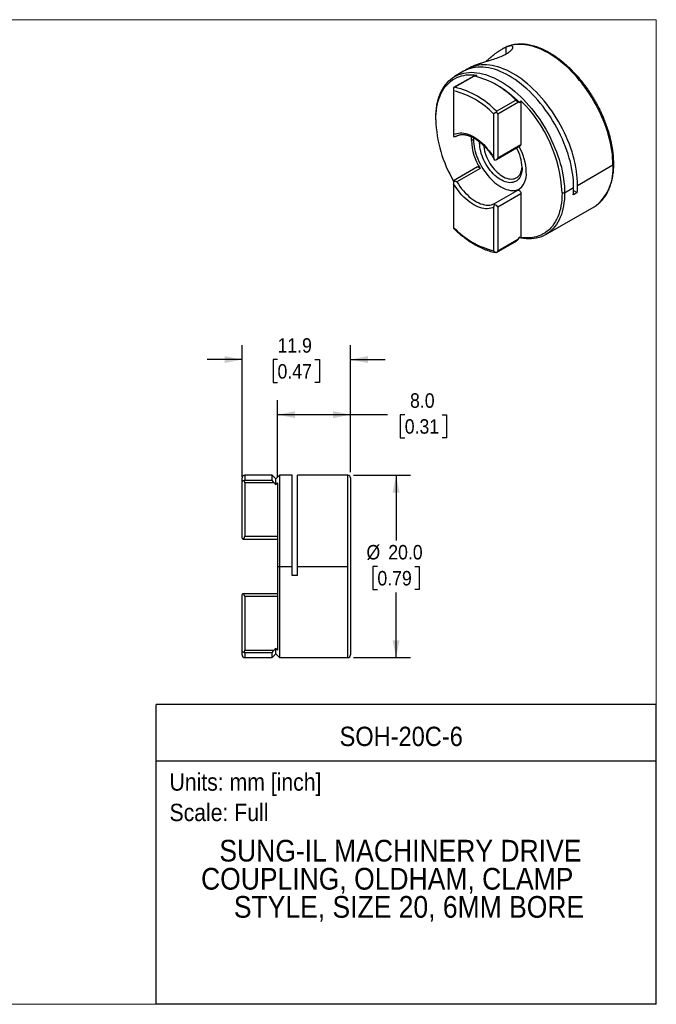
# Model space of a CAD drawing. Header units: millimetres. Extents: x 0 to 140, y 0 to 108.
# Tile 2 of 2: x 70 to 140, y 0 to 108. Entities that reach past the tile are written whole.
import ezdxf
from ezdxf.enums import TextEntityAlignment as Align

# ---------------------------------------------------------------- set-up
doc = ezdxf.new("R2010")
doc.units = ezdxf.units.MM
doc.header["$LTSCALE"] = 0.5
doc.linetypes.add('SLD-Solid', pattern=[0])
doc.layers.add('SLD-0', color=7, linetype='SLD-Solid', lineweight=25)
doc.layers.add('TEXT', color=140, linetype='SLD-Solid', lineweight=25)
doc.styles.add('SLDTEXTSTYLE0', font='GOTHIC.TTF', dxfattribs={"width": 0.913})
doc.dimstyles.new('SLDDIMSTYLE1', dxfattribs={"dimtxt": 1.5875, "dimasz": 1.905, "dimexe": 0, "dimexo": 0.0625, "dimgap": 0.396875, "dimtad": 0, "dimtih": 1, "dimtoh": 1, "dimdec": 1, "dimrnd": 1e-09, "dimzin": 4, "dimdsep": 46, "dimtxsty": 'SLDTEXTSTYLE0', "dimsah": 1, "dimcen": 0.09, "dimadec": 0, "dimazin": 1, "dimtfac": 1, "dimtdec": 1, "dimtofl": 0, "dimtmove": 0, "dimatfit": 3, "dimfxl": 0, "dimfrac": 2, "dimtolj": 1, "dimtzin": 12, "dimarcsym": 0})
doc.dimstyles.new('SLDDIMSTYLE2', dxfattribs={"dimtxt": 1.5875, "dimasz": 1.905, "dimexe": 0, "dimexo": 0.0625, "dimgap": 0.396875, "dimtad": 0, "dimtih": 1, "dimtoh": 1, "dimdec": 1, "dimrnd": 1e-09, "dimzin": 12, "dimdsep": 46, "dimtxsty": 'SLDTEXTSTYLE0', "dimsah": 1, "dimcen": 0.09, "dimadec": 0, "dimazin": 3, "dimtfac": 1, "dimtdec": 1, "dimtmove": 0, "dimatfit": 0, "dimfxl": 0, "dimfrac": 2, "dimtolj": 1, "dimtzin": 12, "dimarcsym": 0})

# ---------------------------------------------------------------- blocks, each defined once
blk = doc.blocks.new('SW_NOTE_0')
at = {"layer": 'TEXT', "color": 0, "insert": (0, 2.43), "char_height": 1.905, "attachment_point": 1, "style": 'SLDTEXTSTYLE0'}
blk.add_mtext('Scale: Full', dxfattribs=at)
blk = doc.blocks.new('SW_NOTE_0_1')
at = {"layer": 'TEXT', "color": 0, "insert": (0, 2.43), "char_height": 1.905, "attachment_point": 1, "style": 'SLDTEXTSTYLE0'}
blk.add_mtext('Units: mm [inch]', dxfattribs=at)
blk = doc.blocks.new('Block1')
at = {"layer": 'TEXT'}
for p, q in [((139.7, 32.88), (84.82, 32.88)), ((84.82, 0), (84.82, 32.88)), ((139.7, 0), (139.7, 32.88)), ((84.82, 26.7), (139.7, 26.7)), ((139.7, 0), (84.82, 0))]:
    blk.add_line(p, q, dxfattribs=at)
at = {"layer": 'TEXT', "color": 140}
for name, p in [('SW_NOTE_0_1', (86.29, 22.9)), ('SW_NOTE_0', (86.29, 19.56))]:
    blk.add_blockref(name, p, dxfattribs=at)
at = {"layer": 'TEXT', "color": 140, "style": 'SLDTEXTSTYLE0', "width": 0.913}
for tag, height, p in [('AUTOATTR0', 2.12, (104.95, 27.68)), ('AUTOATTR1_0', 2.38, (91.76, 14.94)), ('AUTOATTR1_1', 2.38, (89.75, 11.86)), ('AUTOATTR1_2', 2.38, (93.35, 8.78))]:
    blk.add_attdef(tag, text='', height=height, dxfattribs=at).set_placement(p, align=Align.BOTTOM_LEFT)
blk = doc.blocks.new('Block2')
at = {"color": 7, "linetype": 'SLD-Solid', "lineweight": 18}
for p, q in [((139.7, 107.95), (0, 107.95)), ((139.7, 0), (139.7, 107.95)), ((139.7, 0), (0, 0))]:
    blk.add_line(p, q, dxfattribs=at)
blk = doc.blocks.new('_D_1')
at = {"layer": 'SLD-0'}
for p, q in [((106.48, 58.01), (112.74, 58.01)), ((111.15, 58.01), (111.15, 50.85)), ((109.1, 48.01), (108.61, 48.01)), ((108.61, 48.01), (108.61, 45.49)), ((113.2, 48.01), (113.69, 48.01)), ((113.69, 48.01), (113.69, 45.49)), ((108.61, 45.49), (109.1, 45.49)), ((113.69, 45.49), (113.2, 45.49)), ((111.15, 38.01), (111.15, 45.16)), ((106.48, 38.01), (112.74, 38.01))]:
    blk.add_line(p, q, dxfattribs=at)
for points in [[(111.15, 58.01), (110.77, 56.1), (111.53, 56.1)], [(111.15, 38.01), (111.53, 39.91), (110.77, 39.91)]]:
    blk.add_solid(points, dxfattribs=at)
at = {"layer": 'SLD-0', "char_height": 1.587, "attachment_point": 1, "style": 'SLDTEXTSTYLE0'}
for s, insert in [('%%c', (107.9, 50.36)), ('20.0', (110.29, 50.36)), ('0.79', (109.1, 47.51))]:
    blk.add_mtext(s, dxfattribs=dict(at, insert=insert))
blk = doc.blocks.new('_D_2')
at = {"layer": 'SLD-0'}
for p, q in [((98.15, 57.82), (98.15, 66.24)), ((106.15, 58.34), (106.15, 66.24)), ((98.15, 64.65), (106.15, 64.65)), ((106.15, 64.65), (110.22, 64.65)), ((112.1, 64.64), (111.61, 64.64)), ((111.61, 64.64), (111.61, 62.12)), ((116.2, 64.64), (116.69, 64.64)), ((116.69, 64.64), (116.69, 62.12)), ((111.61, 62.12), (112.1, 62.12)), ((116.69, 62.12), (116.2, 62.12))]:
    blk.add_line(p, q, dxfattribs=at)
for points in [[(98.15, 64.65), (100.05, 64.27), (100.05, 65.03)], [(106.15, 64.65), (104.24, 65.03), (104.24, 64.27)]]:
    blk.add_solid(points, dxfattribs=at)
at = {"layer": 'SLD-0', "char_height": 1.587, "attachment_point": 1, "style": 'SLDTEXTSTYLE0'}
for s, insert in [('8.0', (112.68, 66.99)), ('0.31', (112.1, 64.15))]:
    blk.add_mtext(s, dxfattribs=dict(at, insert=insert))
blk = doc.blocks.new('_D_3')
at = {"layer": 'SLD-0'}
for p, q in [((94.25, 57.82), (94.25, 72.28)), ((106.15, 58.34), (106.15, 72.28)), ((94.25, 70.69), (90.44, 70.69)), ((98.14, 70.68), (97.66, 70.68)), ((97.66, 70.68), (97.66, 68.16)), ((102.25, 70.68), (102.73, 70.68)), ((102.73, 70.68), (102.73, 68.16)), ((106.15, 70.69), (109.96, 70.69)), ((97.66, 68.16), (98.14, 68.16)), ((102.73, 68.16), (102.25, 68.16))]:
    blk.add_line(p, q, dxfattribs=at)
for points in [[(94.25, 70.69), (92.34, 71.07), (92.34, 70.31)], [(106.15, 70.69), (108.05, 70.31), (108.05, 71.07)]]:
    blk.add_solid(points, dxfattribs=at)
at = {"layer": 'SLD-0', "char_height": 1.587, "attachment_point": 1, "style": 'SLDTEXTSTYLE0'}
for s, insert in [('11.9', (98.14, 73.03)), ('0.47', (98.14, 70.19))]:
    blk.add_mtext(s, dxfattribs=dict(at, insert=insert))

msp = doc.modelspace()

# ---------------------------------------------------------------- linework, layer by layer
for p, q in [((122.87, 104.78), (122.79, 104.73)), ((123.24, 104.21), (123.24, 104.95)), ((119.42, 102.78), (118.99, 102.53)), ((119.67, 101.77), (117.46, 100.5)), ((118.56, 102.29), (117.57, 101.71)), ((119.73, 101.77), (117.61, 100.55)), ((117.46, 100.5), (117.46, 100.5)), ((122.29, 100.73), (122.01, 100.89)), ((117.46, 100.15), (117.46, 95.36)), ((122.16, 97.92), (124.28, 99.14)), ((124.57, 98.91), (122.31, 97.6)), ((124.85, 99.07), (124.85, 94.27)), ((121.88, 92.8), (121.88, 97.6)), ((122.31, 97.6), (122.31, 92.8)), ((115.5, 96.97), (115.5, 97.14)), ((117.81, 95.21), (117.83, 95.22)), ((119.64, 95.01), (119.64, 94.83)), ((119.64, 94.83), (119.42, 94.71)), ((120.31, 94.44), (120.31, 94.56)), ((120.45, 94.44), (120.31, 94.44)), ((122.18, 92.63), (124.79, 94.14)), ((122.31, 92.8), (124.85, 94.27)), ((120.07, 91.81), (117.46, 90.3)), ((131.06, 89.79), (134.94, 92.03)), ((120.37, 91.64), (117.82, 90.17)), ((117.46, 89.96), (117.46, 85.16)), ((121.95, 87.79), (124.49, 89.26)), ((124.85, 88.87), (122.31, 87.4)), ((124.85, 88.87), (124.85, 84.08)), ((129.36, 88.97), (129.64, 88.97)), ((129.64, 88.97), (130.63, 89.54)), ((131.02, 88.99), (130.6, 88.75)), ((130.63, 89.22), (131.02, 88.99)), ((127.57, 84.39), (132.87, 87.45)), ((121.88, 82.61), (121.88, 87.4)), ((122.31, 87.4), (122.31, 82.61)), ((122.18, 82.43), (124.39, 83.71)), ((122.31, 82.61), (124.57, 83.91)), ((94.25, 57.19), (94.25, 57.71)), ((97.55, 58.01), (94.55, 58.01)), ((94.55, 58.01), (94.55, 57.47)), ((94.55, 57.47), (97.55, 57.47)), ((97.95, 57.61), (97.55, 58.01)), ((97.55, 57.47), (97.55, 58.01)), ((98.35, 58.01), (97.95, 57.61)), ((97.95, 56.97), (97.95, 57.61)), ((99.75, 58.01), (98.35, 58.01)), ((98.35, 58.01), (98.35, 48.01)), ((99.75, 48.01), (99.75, 58.01)), ((105.85, 58.01), (100.35, 58.01)), ((100.35, 48.01), (100.35, 58.01)), ((105.85, 48.01), (105.85, 58.01)), ((106.15, 57.71), (106.15, 38.31)), ((94.25, 51.31), (94.25, 57.19)), ((97.74, 57.19), (94.55, 57.19)), ((94.55, 57.19), (94.55, 51.31)), ((98.15, 57.19), (98.15, 48.01)), ((94.34, 51.02), (94.3, 51.02)), ((94.3, 51.02), (94.34, 51.02)), ((94.34, 51.01), (98.15, 51.01)), ((94.55, 51.31), (98.15, 51.31)), ((98.15, 48.01), (98.15, 38.82)), ((98.15, 48.01), (98.35, 48.01)), ((98.35, 48.01), (99.75, 48.01)), ((98.35, 48.01), (98.35, 38.01)), ((99.75, 47.01), (99.75, 48.01)), ((100.35, 47.01), (100.35, 48.01)), ((100.35, 48.01), (105.85, 48.01)), ((105.85, 38.01), (105.85, 48.01)), ((100.35, 47.01), (99.75, 47.01)), ((94.25, 38.82), (94.25, 44.7)), ((94.3, 44.99), (94.34, 45)), ((94.34, 45), (94.3, 44.99)), ((98.15, 45), (94.34, 45)), ((94.55, 44.7), (94.55, 38.82)), ((98.15, 44.7), (94.55, 44.7)), ((97.95, 38.41), (97.95, 39.04)), ((94.25, 38.31), (94.25, 38.82)), ((94.55, 38.82), (97.74, 38.82)), ((97.55, 38.54), (94.55, 38.54)), ((94.55, 38.54), (94.55, 38.01)), ((94.55, 38.01), (97.55, 38.01)), ((97.55, 38.01), (97.55, 38.54)), ((97.55, 38.01), (97.95, 38.41)), ((97.95, 38.41), (98.35, 38.01)), ((98.35, 38.01), (105.85, 38.01))]:
    msp.add_line(p, q)
at = {"flags": 128}
for points in [[(123.12, 104.91), (123.07, 104.88), (122.87, 104.78)], [(134.94, 92.03), (134.94, 92.42), (134.91, 92.81), (134.88, 93.2), (134.82, 93.61), (134.76, 94.02), (134.67, 94.43), (134.58, 94.85), (134.46, 95.27), (134.34, 95.69), (134.2, 96.12), (134.05, 96.54), (133.88, 96.96), (133.7, 97.38), (133.51, 97.8), (133.3, 98.21), (133.09, 98.62), (132.86, 99.03), (132.62, 99.43), (132.37, 99.82), (132.12, 100.2), (131.85, 100.57), (131.57, 100.94), (131.29, 101.29), (131, 101.63), (130.7, 101.97), (130.4, 102.28), (130.09, 102.59), (129.78, 102.88), (129.46, 103.16), (129.14, 103.42), (128.81, 103.67), (128.49, 103.89), (128.16, 104.11), (127.83, 104.3), (127.51, 104.48), (127.18, 104.64), (126.85, 104.78), (126.53, 104.91), (126.21, 105.01), (125.89, 105.1), (125.58, 105.16), (125.27, 105.21), (124.97, 105.24), (124.68, 105.24), (124.39, 105.23), (124.11, 105.2), (123.83, 105.15), (123.57, 105.08), (123.31, 104.99), (123.12, 104.91)], [(130.63, 89.54), (130.62, 89.92), (130.6, 90.31), (130.56, 90.71), (130.51, 91.11), (130.44, 91.52), (130.36, 91.93), (130.27, 92.35), (130.15, 92.77), (130.03, 93.19), (129.89, 93.61), (129.74, 94.03), (129.57, 94.45), (129.39, 94.87), (129.2, 95.29), (129, 95.7), (128.79, 96.11), (128.56, 96.51), (128.32, 96.91), (128.08, 97.3), (127.82, 97.68), (127.56, 98.05), (127.28, 98.42), (127, 98.77), (126.71, 99.12), (126.42, 99.45), (126.11, 99.76), (125.81, 100.07), (125.5, 100.36), (125.18, 100.64), (124.86, 100.9), (124.54, 101.15), (124.21, 101.38), (123.89, 101.59), (123.56, 101.79), (123.23, 101.97), (122.91, 102.13), (122.58, 102.28), (122.26, 102.4), (121.94, 102.51), (121.63, 102.6), (121.31, 102.66), (121.01, 102.71), (120.7, 102.74), (120.41, 102.75), (120.12, 102.74), (119.84, 102.72), (119.56, 102.67), (119.3, 102.6), (119.04, 102.51), (118.8, 102.41), (118.56, 102.29)], [(131.06, 89.79), (131.05, 90.17), (131.03, 90.56), (130.99, 90.96), (130.93, 91.36), (130.87, 91.77), (130.78, 92.19), (130.69, 92.61), (130.57, 93.03), (130.45, 93.45), (130.31, 93.87), (130.16, 94.29), (129.99, 94.72), (129.81, 95.14), (129.62, 95.55), (129.41, 95.97), (129.2, 96.38), (128.97, 96.78), (128.73, 97.18), (128.48, 97.57), (128.23, 97.95), (127.96, 98.33), (127.69, 98.69), (127.4, 99.05), (127.11, 99.39), (126.81, 99.72), (126.51, 100.04), (126.2, 100.34), (125.89, 100.64), (125.57, 100.91), (125.25, 101.17), (124.93, 101.42), (124.6, 101.65), (124.27, 101.86), (123.94, 102.06), (123.62, 102.24), (123.29, 102.4), (122.96, 102.54), (122.64, 102.66), (122.32, 102.77), (122, 102.85), (121.69, 102.92), (121.38, 102.96), (121.08, 102.99), (120.79, 103), (120.5, 102.99), (120.22, 102.95), (119.94, 102.9), (119.68, 102.83), (119.42, 102.74), (119.18, 102.63), (118.94, 102.51), (118.78, 102.4)], [(115.5, 97.14), (115.51, 97.51), (115.53, 97.87), (115.57, 98.22), (115.62, 98.57), (115.69, 98.9), (115.77, 99.21), (115.87, 99.52), (115.98, 99.81), (116.1, 100.09), (116.24, 100.35), (116.39, 100.59), (116.56, 100.82), (116.74, 101.04), (116.93, 101.23), (117.13, 101.41), (117.35, 101.57), (117.57, 101.71), (117.81, 101.84), (118.05, 101.94), (118.31, 102.03), (118.57, 102.1), (118.85, 102.14), (119.13, 102.17), (119.42, 102.18), (119.71, 102.17), (120.02, 102.14), (120.32, 102.09), (120.64, 102.02), (120.95, 101.94), (121.27, 101.83), (121.59, 101.7), (121.92, 101.56), (122.24, 101.4), (122.57, 101.22), (122.9, 101.02), (123.22, 100.81), (123.55, 100.58), (123.87, 100.33), (124.19, 100.07), (124.51, 99.79), (124.82, 99.5), (125.12, 99.19), (125.43, 98.87), (125.72, 98.54), (126.01, 98.2), (126.29, 97.85), (126.57, 97.48), (126.83, 97.11), (127.09, 96.73), (127.33, 96.34), (127.57, 95.94), (127.8, 95.54), (128.01, 95.13), (128.21, 94.72), (128.4, 94.3), (128.58, 93.88), (128.75, 93.46), (128.9, 93.04), (129.04, 92.62), (129.16, 92.2), (129.28, 91.78), (129.37, 91.36), (129.45, 90.95), (129.52, 90.54), (129.57, 90.14), (129.61, 89.74), (129.63, 89.35), (129.64, 88.97)], [(115.5, 96.97), (115.51, 97.34), (115.53, 97.7), (115.57, 98.05), (115.62, 98.39), (115.69, 98.71), (115.77, 99.03), (115.87, 99.33), (115.98, 99.62), (116.1, 99.89), (116.24, 100.15), (116.39, 100.39), (116.56, 100.61), (116.74, 100.82), (116.93, 101.01), (117.13, 101.19), (117.34, 101.34), (117.57, 101.48), (117.81, 101.6), (118.05, 101.7), (118.31, 101.78), (118.57, 101.85), (118.84, 101.89), (119.12, 101.91), (119.41, 101.92), (119.71, 101.9), (120.01, 101.87)], [(117.46, 95.36), (117.63, 95.43), (117.8, 95.48), (117.99, 95.52), (118.18, 95.53), (118.38, 95.53), (118.59, 95.5), (118.8, 95.46), (119.01, 95.4), (119.23, 95.32), (119.45, 95.21), (119.67, 95.1), (119.89, 94.96), (120.11, 94.81), (120.33, 94.64), (120.55, 94.45), (120.76, 94.25), (120.96, 94.04), (121.16, 93.81), (121.35, 93.57), (121.54, 93.33), (121.72, 93.07), (121.88, 92.8)], [(119.42, 94.71), (119.43, 94.96), (119.45, 95.11)], [(119.64, 94.83), (119.64, 94.58), (119.67, 94.32), (119.7, 94.05), (119.76, 93.78), (119.83, 93.51), (119.91, 93.23), (120, 92.95), (120.11, 92.68), (120.24, 92.4), (120.37, 92.13), (120.52, 91.87), (120.67, 91.61), (120.84, 91.36), (121.02, 91.11), (121.2, 90.88), (121.39, 90.66), (121.59, 90.45), (121.79, 90.25), (122, 90.07), (122.21, 89.91), (122.43, 89.76), (122.64, 89.62), (122.86, 89.51), (123.07, 89.41), (123.28, 89.33), (123.49, 89.28), (123.69, 89.24), (123.89, 89.22), (124.08, 89.22), (124.27, 89.24), (124.44, 89.28), (124.61, 89.34), (124.66, 89.36)], [(124.97, 91.75), (124.97, 91.53), (124.94, 91.33), (124.91, 91.14), (124.85, 90.96), (124.79, 90.8), (124.71, 90.65), (124.61, 90.52), (124.51, 90.4), (124.39, 90.3), (124.26, 90.22), (124.12, 90.16), (123.97, 90.11), (123.81, 90.09), (123.64, 90.08), (123.47, 90.1), (123.29, 90.13), (123.11, 90.18), (122.92, 90.26), (122.74, 90.35), (122.55, 90.46), (122.36, 90.58), (122.17, 90.72), (121.99, 90.88), (121.81, 91.05), (121.64, 91.24), (121.47, 91.43), (121.32, 91.64), (121.17, 91.86), (121.02, 92.08), (120.89, 92.32), (120.78, 92.55), (120.67, 92.79), (120.58, 93.04), (120.49, 93.28), (120.43, 93.52), (120.38, 93.76), (120.34, 93.99), (120.32, 94.22), (120.31, 94.44)], [(120.74, 94.17), (120.76, 94.01), (120.8, 93.78), (120.85, 93.56), (120.92, 93.32), (121, 93.09), (121.1, 92.86), (121.2, 92.63), (121.32, 92.41), (121.45, 92.19), (121.59, 91.98), (121.74, 91.77), (121.9, 91.58), (122.06, 91.4), (122.23, 91.23), (122.41, 91.08), (122.58, 90.94), (122.76, 90.82), (122.94, 90.72), (123.12, 90.63), (123.3, 90.56), (123.47, 90.52), (123.64, 90.49), (123.81, 90.48), (123.97, 90.49), (124.11, 90.52), (124.25, 90.57), (124.38, 90.64), (124.5, 90.73), (124.61, 90.83), (124.71, 90.95), (124.79, 91.09), (124.85, 91.25), (124.91, 91.41), (124.94, 91.6), (124.97, 91.79), (124.97, 91.87)], [(120.07, 91.81), (120.08, 91.81), (120.14, 91.82), (120.19, 91.8), (120.26, 91.77), (120.31, 91.71), (120.37, 91.64)], [(121.88, 87.4), (121.72, 87.33), (121.54, 87.28), (121.35, 87.24), (121.16, 87.23), (120.96, 87.23), (120.76, 87.26), (120.55, 87.3), (120.33, 87.36), (120.11, 87.45), (119.89, 87.55), (119.67, 87.66), (119.45, 87.8), (119.23, 87.95), (119.01, 88.12), (118.8, 88.31), (118.59, 88.51), (118.38, 88.72), (118.18, 88.95), (117.99, 89.19), (117.8, 89.43), (117.63, 89.69), (117.46, 89.96)], [(117.82, 90.17), (117.98, 89.91), (118.15, 89.66), (118.34, 89.42), (118.53, 89.19), (118.72, 88.97), (118.93, 88.77), (119.13, 88.58), (119.34, 88.4), (119.56, 88.24), (119.78, 88.1), (119.99, 87.97), (120.21, 87.87), (120.42, 87.78), (120.63, 87.71), (120.84, 87.66), (121.04, 87.63), (121.24, 87.62), (121.43, 87.63), (121.61, 87.67), (121.78, 87.72), (121.95, 87.79)], [(124.49, 89.26), (124.54, 89.27), (124.6, 89.26), (124.66, 89.23), (124.72, 89.17), (124.78, 89.11), (124.82, 89.03), (124.84, 88.95), (124.85, 88.87)], [(129.64, 88.97), (129.63, 88.6), (129.61, 88.24), (129.57, 87.88), (129.52, 87.54), (129.45, 87.21), (129.37, 86.89), (129.28, 86.59), (129.16, 86.3), (129.04, 86.02), (128.9, 85.76), (128.75, 85.51), (128.58, 85.28), (128.4, 85.07), (128.21, 84.88), (128.01, 84.7), (127.8, 84.54), (127.57, 84.39), (127.33, 84.27), (127.09, 84.16), (126.83, 84.08), (126.57, 84.01), (126.29, 83.96), (126.01, 83.93), (125.72, 83.92), (125.43, 83.94), (125.12, 83.97), (124.82, 84.01), (124.65, 84.05)], [(129.36, 88.97), (129.35, 88.6), (129.33, 88.24), (129.29, 87.89), (129.24, 87.56), (129.17, 87.23), (129.09, 86.92), (128.99, 86.61), (128.88, 86.33), (128.76, 86.06), (128.62, 85.8), (128.47, 85.56), (128.3, 85.33), (128.12, 85.12), (127.93, 84.93), (127.73, 84.76), (127.51, 84.6), (127.29, 84.46), (127.05, 84.34), (126.81, 84.24), (126.55, 84.16), (126.29, 84.1), (126.01, 84.05), (125.73, 84.03), (125.45, 84.03), (125.15, 84.04), (124.85, 84.08)], [(132.87, 87.45), (133.09, 87.59), (133.12, 87.61)]]:
    msp.add_lwpolyline(points, dxfattribs=at)
for centre, radius, start, end in [((117.54, 92.73), 9.3, 43.5798, 76.4255), ((115.42, 91.5), 9.3, 43.5798, 76.4255), ((116.46, 90.87), 11.46, 43.9389, 59.4163), ((115.34, 91.38), 9.02, 43.5798, 76.4255), ((114.09, 88.21), 15.29, 2.852, 45.253), ((129.57, 97.44), 14.08, 181.9159, 210.649), ((125.54, 94.91), 6.12, 181.8871, 212.2469), ((119.4, 91.05), 6.04, 1.8033, 29.8118), ((124.7, 94.26), 0.148, 304.9969, 6.3153), ((120.26, 91.59), 4.72, 1.9, 29.285), ((129.77, 91.58), 5.2, 310.1023, 4.9611), ((123.38, 91), 2.07, 302.5778, 6.5516), ((122.33, 89.78), 8.73, 354.8344, 0.067), ((121.9, 89.53), 8.73, 354.8344, 0.067), ((124, 91.38), 9.02, 223.5798, 256.4255), ((94.55, 57.71), 0.3, 90, 180), ((105.85, 57.71), 0.3, 0, 90), ((94.55, 38.31), 0.3, 180, 270), ((105.85, 38.31), 0.3, 270, 0)]:
    msp.add_arc(centre, radius, start, end)
for points, knots in [([(119.78, 102.95), (119.81, 102.97), (119.88, 102.99), (119.99, 103.03), (120.1, 103.07), (120.22, 103.11), (120.34, 103.15), (120.56, 103.22), (120.89, 103.32), (121.41, 103.48), (122.03, 103.68), (122.69, 103.93), (123.26, 104.21), (123.69, 104.51), (123.94, 104.77), (123.98, 104.96), (123.9, 105.06), (123.76, 105.08), (123.6, 105.07), (123.43, 105.03), (123.31, 104.98), (123.24, 104.95)], [0, 0, 0, 0, 0.022, 0.043518, 0.064563, 0.085144, 0.105272, 0.124958, 0.188513, 0.249881, 0.332866, 0.415551, 0.499403, 0.58336, 0.666146, 0.749233, 0.810739, 0.874445, 0.914438, 0.956262, 1, 1, 1, 1]), ([(123.24, 104.95), (123.21, 104.94), (123.15, 104.92), (123.06, 104.87), (122.96, 104.82), (122.85, 104.76), (122.74, 104.7), (122.62, 104.62), (122.51, 104.55), (122.42, 104.49), (122.35, 104.44), (122.26, 104.39), (122.17, 104.32), (122.06, 104.24), (121.93, 104.14), (121.83, 104.06), (121.76, 104.01), (121.73, 103.98), (121.7, 103.95), (121.67, 103.93), (121.6, 103.87), (121.49, 103.78), (121.34, 103.65), (121.19, 103.52), (121.08, 103.43), (121.01, 103.37), (120.99, 103.35)], [0, 0, 0, 0, 0.046203, 0.094468, 0.144806, 0.197225, 0.251734, 0.30834, 0.367049, 0.396862, 0.430102, 0.466769, 0.506864, 0.550387, 0.614685, 0.666611, 0.683917, 0.699243, 0.71259, 0.723956, 0.733343, 0.801794, 0.863103, 0.917279, 0.984221, 1, 1, 1, 1]), ([(133.13, 87.62), (133.15, 87.64), (133.25, 87.7), (133.41, 87.83), (133.6, 88.01), (133.79, 88.2), (133.96, 88.41), (134.12, 88.63), (134.26, 88.87), (134.4, 89.12), (134.52, 89.38), (134.63, 89.66), (134.73, 89.95), (134.81, 90.25), (134.89, 90.56), (134.94, 90.89), (134.99, 91.22), (135.02, 91.56), (135.03, 91.91), (135.03, 92.27), (135.02, 92.64), (135, 93.01), (134.96, 93.39), (134.91, 93.77), (134.84, 94.16), (134.76, 94.55), (134.67, 94.94), (134.57, 95.34), (134.45, 95.73), (134.32, 96.13), (134.18, 96.53), (134.03, 96.93), (133.86, 97.32), (133.69, 97.71), (133.5, 98.1), (133.3, 98.49), (133.1, 98.87), (132.88, 99.25), (132.65, 99.62), (132.42, 99.98), (132.17, 100.34), (131.92, 100.69), (131.66, 101.03), (131.39, 101.36), (131.12, 101.68), (130.84, 101.99), (130.56, 102.29), (130.27, 102.58), (129.97, 102.86), (129.67, 103.12), (129.37, 103.37), (129.06, 103.61), (128.76, 103.83), (128.45, 104.04), (128.13, 104.23), (127.82, 104.41), (127.51, 104.57), (127.2, 104.72), (126.89, 104.85), (126.58, 104.96), (126.27, 105.06), (125.97, 105.14), (125.67, 105.2), (125.37, 105.24), (125.08, 105.27), (124.79, 105.27), (124.51, 105.26), (124.23, 105.24), (123.97, 105.19), (123.71, 105.13), (123.46, 105.05), (123.27, 104.98), (123.16, 104.92), (123.14, 104.91)], [0, 0, 0, 0, 0.004964, 0.018963, 0.032979, 0.047022, 0.061102, 0.075226, 0.089396, 0.103614, 0.117877, 0.132182, 0.146522, 0.160892, 0.175287, 0.189699, 0.204125, 0.21856, 0.233, 0.247442, 0.261883, 0.276322, 0.290758, 0.30519, 0.319617, 0.33404, 0.348458, 0.362872, 0.377282, 0.391687, 0.40609, 0.420489, 0.434885, 0.449279, 0.463672, 0.478063, 0.492454, 0.506844, 0.521234, 0.535625, 0.550016, 0.564409, 0.578805, 0.593202, 0.607603, 0.622006, 0.636414, 0.650826, 0.665243, 0.679664, 0.694091, 0.708523, 0.722961, 0.737404, 0.751852, 0.766305, 0.78076, 0.795218, 0.809674, 0.824126, 0.83857, 0.853002, 0.867416, 0.881806, 0.896166, 0.91049, 0.924771, 0.939006, 0.953192, 0.967329, 0.98142, 0.995471, 1, 1, 1, 1]), ([(119.42, 102.78), (119.47, 102.81), (119.58, 102.87), (119.71, 102.93), (119.78, 102.95)], [0, 0, 0, 0, 0.511675, 1, 1, 1, 1]), ([(119.67, 101.77), (119.67, 101.77), (119.67, 101.78), (119.69, 101.78), (119.72, 101.77), (119.73, 101.77)], [0, 0, 0, 0, 0.240304, 0.628539, 1, 1, 1, 1]), ([(119.93, 101.73), (119.93, 101.74), (119.96, 101.78), (119.99, 101.83), (120.01, 101.87)], [0, 0, 0, 0, 0.202801, 1, 1, 1, 1]), ([(117.61, 100.55), (117.58, 100.54), (117.53, 100.53), (117.48, 100.51), (117.46, 100.5)], [0, 0, 0, 0, 0.5862897, 1, 1, 1, 1]), ([(117.46, 100.5), (117.46, 100.49), (117.46, 100.46), (117.46, 100.42), (117.46, 100.38), (117.46, 100.33), (117.46, 100.24), (117.46, 100.18), (117.46, 100.15)], [0, 0, 0, 0, 0.142167, 0.27245, 0.391734, 0.501165, 0.752501, 1, 1, 1, 1]), ([(124.28, 99.14), (124.29, 99.13), (124.31, 99.12), (124.33, 99.09), (124.37, 99.07), (124.4, 99.03), (124.45, 98.99), (124.51, 98.95), (124.55, 98.92), (124.57, 98.91)], [0, 0, 0, 0, 0.081255, 0.164006, 0.250302, 0.373801, 0.501143, 0.741027, 1, 1, 1, 1]), ([(121.88, 97.6), (121.88, 97.62), (121.88, 97.64), (121.9, 97.68), (121.93, 97.72), (121.98, 97.75), (122.05, 97.78), (122.12, 97.79), (122.15, 97.79)], [0, 0, 0, 0, 0.125732, 0.248652, 0.372544, 0.501207, 0.7287, 1, 1, 1, 1]), ([(122.15, 97.79), (122.16, 97.81), (122.16, 97.85), (122.16, 97.89), (122.16, 97.92)], [0, 0, 0, 0, 0.41371, 1, 1, 1, 1]), ([(122.31, 97.6), (122.31, 97.64), (122.29, 97.67), (122.24, 97.74), (122.2, 97.77), (122.15, 97.79)], [0, 0, 0, 0, 0.5, 0.5, 1, 1, 1, 1]), ([(117.46, 95.36), (117.46, 95.34), (117.46, 95.3), (117.46, 95.25), (117.46, 95.2), (117.46, 95.17), (117.46, 95.16)], [0, 0, 0, 0, 0.205071, 0.439623, 0.704473, 1, 1, 1, 1]), ([(117.46, 95.16), (117.48, 95.15), (117.52, 95.15), (117.58, 95.14), (117.65, 95.15), (117.73, 95.17), (117.79, 95.2), (117.82, 95.22)], [0, 0, 0, 0, 0.148277, 0.31478, 0.500231, 0.706539, 1, 1, 1, 1]), ([(117.83, 95.22), (117.85, 95.23), (117.91, 95.26), (118.03, 95.3), (118.19, 95.34), (118.35, 95.36), (118.51, 95.36), (118.69, 95.34), (118.86, 95.31), (119.05, 95.26), (119.23, 95.2), (119.42, 95.12), (119.61, 95.03), (119.81, 94.92), (120, 94.79), (120.2, 94.65), (120.39, 94.5), (120.58, 94.33), (120.77, 94.15), (120.96, 93.96), (121.14, 93.75), (121.31, 93.54), (121.48, 93.32), (121.64, 93.09), (121.79, 92.85), (121.9, 92.67), (121.95, 92.58), (121.96, 92.57)], [0, 0, 0, 0, 0.020728, 0.066075, 0.110935, 0.155068, 0.198457, 0.241218, 0.283508, 0.325473, 0.367233, 0.408879, 0.450473, 0.492056, 0.533652, 0.575279, 0.616949, 0.658666, 0.700431, 0.742241, 0.784092, 0.825978, 0.867894, 0.909833, 0.951788, 0.993751, 1, 1, 1, 1]), ([(121.96, 92.56), (121.93, 92.61), (121.89, 92.68), (121.89, 92.77), (121.88, 92.8)], [0, 0, 0, 0, 0.560595, 1, 1, 1, 1]), ([(121.96, 92.56), (122.05, 92.57), (122.14, 92.6), (122.27, 92.69), (122.31, 92.75), (122.31, 92.8)], [0, 0, 0, 0, 0.5, 0.5, 1, 1, 1, 1]), ([(117.46, 90.24), (117.46, 90.26), (117.46, 90.3), (117.46, 90.3), (117.46, 90.29)], [0, 0, 0, 0, 0.6495878, 1, 1, 1, 1]), ([(117.46, 90.24), (117.46, 90.18), (117.46, 90.08), (117.46, 89.99), (117.46, 89.96)], [0, 0, 0, 0, 0.560595, 1, 1, 1, 1]), ([(117.82, 90.17), (117.8, 90.18), (117.76, 90.19), (117.7, 90.21), (117.63, 90.22), (117.55, 90.24), (117.49, 90.24), (117.46, 90.24)], [0, 0, 0, 0, 0.205542, 0.3723, 0.500278, 0.77104, 1, 1, 1, 1]), ([(121.88, 87.4), (121.88, 87.42), (121.88, 87.46), (121.9, 87.52), (121.92, 87.58), (121.95, 87.62), (121.96, 87.65)], [0, 0, 0, 0, 0.205071, 0.439623, 0.704473, 1, 1, 1, 1]), ([(121.96, 87.65), (121.95, 87.66), (121.94, 87.68), (121.94, 87.72), (121.93, 87.75), (121.93, 87.77), (121.94, 87.78), (121.95, 87.79)], [0, 0, 0, 0, 0.148277, 0.31478, 0.500231, 0.706539, 1, 1, 1, 1]), ([(122.31, 87.4), (122.31, 87.46), (122.27, 87.52), (122.14, 87.61), (122.05, 87.64), (121.96, 87.65)], [0, 0, 0, 0, 0.5, 0.5, 1, 1, 1, 1]), ([(117.46, 85.16), (117.46, 85.14), (117.46, 85.12), (117.46, 85.09), (117.46, 85.07), (117.46, 85.07), (117.46, 85.07), (117.46, 85.07)], [0, 0, 0, 0, 0.24427, 0.483078, 0.723773, 0.973738, 1, 1, 1, 1]), ([(117.46, 85.07), (117.48, 85.05), (117.6, 84.94), (117.81, 84.73), (118.11, 84.47), (118.42, 84.22), (118.72, 83.99), (119.03, 83.77), (119.34, 83.56), (119.65, 83.37), (119.96, 83.19), (120.28, 83.03), (120.59, 82.89), (120.9, 82.76), (121.21, 82.65), (121.52, 82.55), (121.81, 82.48), (122, 82.44), (122.08, 82.43)], [0, 0, 0, 0, 0.013244, 0.079449, 0.145679, 0.211933, 0.278212, 0.344516, 0.410844, 0.477195, 0.543566, 0.609951, 0.676342, 0.742727, 0.809092, 0.875418, 0.941686, 1, 1, 1, 1]), ([(124.57, 83.91), (124.55, 83.88), (124.51, 83.82), (124.45, 83.75), (124.4, 83.72), (124.39, 83.71)], [0, 0, 0, 0, 0.386843, 0.745233, 1, 1, 1, 1]), ([(122.15, 82.42), (122.14, 82.42), (122.1, 82.42), (122.05, 82.43), (122.01, 82.45), (121.95, 82.47), (121.89, 82.52), (121.89, 82.58), (121.88, 82.61)], [0, 0, 0, 0, 0.142167, 0.27245, 0.391734, 0.501165, 0.752501, 1, 1, 1, 1]), ([(122.15, 82.42), (122.2, 82.44), (122.24, 82.47), (122.29, 82.54), (122.31, 82.57), (122.31, 82.61)], [0, 0, 0, 0, 0.5, 0.5, 1, 1, 1, 1]), ([(94.25, 57.19), (94.25, 57.21), (94.25, 57.24), (94.26, 57.29), (94.28, 57.33), (94.31, 57.37), (94.37, 57.41), (94.41, 57.42), (94.44, 57.42)], [0, 0, 0, 0, 0.125732, 0.248652, 0.372544, 0.501207, 0.7287, 1, 1, 1, 1]), ([(94.44, 57.42), (94.45, 57.43), (94.49, 57.45), (94.52, 57.47), (94.55, 57.47)], [0, 0, 0, 0, 0.41371, 1, 1, 1, 1]), ([(94.55, 57.19), (94.55, 57.23), (94.54, 57.28), (94.5, 57.36), (94.47, 57.39), (94.44, 57.42)], [0, 0, 0, 0, 0.5, 0.5, 1, 1, 1, 1]), ([(97.55, 57.47), (97.55, 57.47), (97.55, 57.46), (97.55, 57.44), (97.56, 57.42), (97.58, 57.39), (97.62, 57.34), (97.67, 57.27), (97.72, 57.22), (97.74, 57.19)], [0, 0, 0, 0, 0.081255, 0.164006, 0.250302, 0.373801, 0.501143, 0.741027, 1, 1, 1, 1]), ([(94.3, 51.02), (94.28, 51.07), (94.25, 51.17), (94.25, 51.27), (94.25, 51.31)], [0, 0, 0, 0, 0.560595, 1, 1, 1, 1]), ([(94.3, 51.02), (94.36, 51.03), (94.43, 51.07), (94.52, 51.18), (94.55, 51.25), (94.55, 51.31)], [0, 0, 0, 0, 0.5, 0.5, 1, 1, 1, 1]), ([(94.25, 44.7), (94.25, 44.72), (94.25, 44.77), (94.26, 44.84), (94.27, 44.91), (94.29, 44.97), (94.3, 44.99)], [0, 0, 0, 0, 0.205071, 0.439623, 0.704473, 1, 1, 1, 1]), ([(94.55, 44.7), (94.55, 44.76), (94.52, 44.84), (94.43, 44.95), (94.36, 44.98), (94.3, 44.99)], [0, 0, 0, 0, 0.5, 0.5, 1, 1, 1, 1]), ([(94.44, 38.59), (94.42, 38.6), (94.4, 38.6), (94.36, 38.61), (94.33, 38.63), (94.29, 38.66), (94.25, 38.72), (94.25, 38.79), (94.25, 38.82)], [0, 0, 0, 0, 0.142167, 0.27245, 0.391734, 0.501165, 0.752501, 1, 1, 1, 1]), ([(94.44, 38.59), (94.47, 38.62), (94.5, 38.66), (94.54, 38.74), (94.55, 38.78), (94.55, 38.82)], [0, 0, 0, 0, 0.5, 0.5, 1, 1, 1, 1]), ([(94.55, 38.54), (94.52, 38.55), (94.49, 38.56), (94.45, 38.58), (94.44, 38.59)], [0, 0, 0, 0, 0.5862897, 1, 1, 1, 1]), ([(97.74, 38.82), (97.73, 38.81), (97.69, 38.77), (97.65, 38.71), (97.61, 38.67), (97.58, 38.62), (97.56, 38.59), (97.55, 38.56), (97.55, 38.55), (97.55, 38.54)], [0, 0, 0, 0, 0.175714, 0.3408159, 0.4996992, 0.6269668, 0.7503481, 0.8779302, 1, 1, 1, 1])]:
    msp.add_open_spline(points, degree=3, knots=knots)
for points in [[(124.71, 98.82), (124.66, 98.85), (124.62, 98.88), (124.57, 98.91)], [(124.85, 99.07), (124.8, 98.99), (124.76, 98.9), (124.71, 98.82)], [(124.57, 83.91), (124.62, 84), (124.66, 84.08), (124.71, 84.17)], [(124.71, 84.17), (124.76, 84.14), (124.8, 84.11), (124.85, 84.08)], [(97.95, 56.97), (97.88, 57.05), (97.81, 57.12), (97.74, 57.19)], [(98.15, 57.19), (98.08, 57.12), (98.01, 57.05), (97.95, 56.97)], [(97.74, 38.82), (97.81, 38.9), (97.88, 38.97), (97.95, 39.04)], [(97.95, 39.04), (98.01, 38.97), (98.08, 38.9), (98.15, 38.82)]]:
    msp.add_open_spline(points, degree=3)

# ---------------------------------------------------------------- block references
at = {"color": 7, "linetype": 'Continuous'}
msp.add_blockref('Block2', (0, 0), dxfattribs=at)
msp.add_blockref('Block1', (0, 0), dxfattribs=at).add_auto_attribs({'AUTOATTR0': 'SOH-20C-6', 'AUTOATTR1_0': 'SUNG-IL MACHINERY DRIVE ', 'AUTOATTR1_1': 'COUPLING, OLDHAM, CLAMP ', 'AUTOATTR1_2': 'STYLE, SIZE 20, 6MM BORE'})

# ---------------------------------------------------------------- dimensions: what is measured, and where the dimension line sits
at = {"layer": 'SLD-0'}
for base, p2, dimstyle, picture, middle in [((94.25, 70.69), (94.25, 57.19), 'SLDDIMSTYLE2', '_D_3', (100.2, 70.69)), ((98.15, 64.65), (98.15, 57.19), 'SLDDIMSTYLE1', '_D_2', (114.15, 64.65))]:
    dim = msp.add_linear_dim(base=base, p1=(106.15, 57.71), p2=p2, dimstyle=dimstyle, dxfattribs=at)
    dim.commit()
    dim.dimension.update_dxf_attribs({"geometry": picture, "text_midpoint": middle, "dimtype": 160})
dim = msp.add_linear_dim(base=(111.15, 38.01), p1=(105.85, 58.01), p2=(105.85, 38.01), angle=90, text='%%c<>', dimstyle='SLDDIMSTYLE1', dxfattribs=at)
dim.commit()
dim.dimension.update_dxf_attribs({"geometry": '_D_1', "text_midpoint": (111.15, 48.01), "dimtype": 160})

doc.saveas('drawing.dxf')
